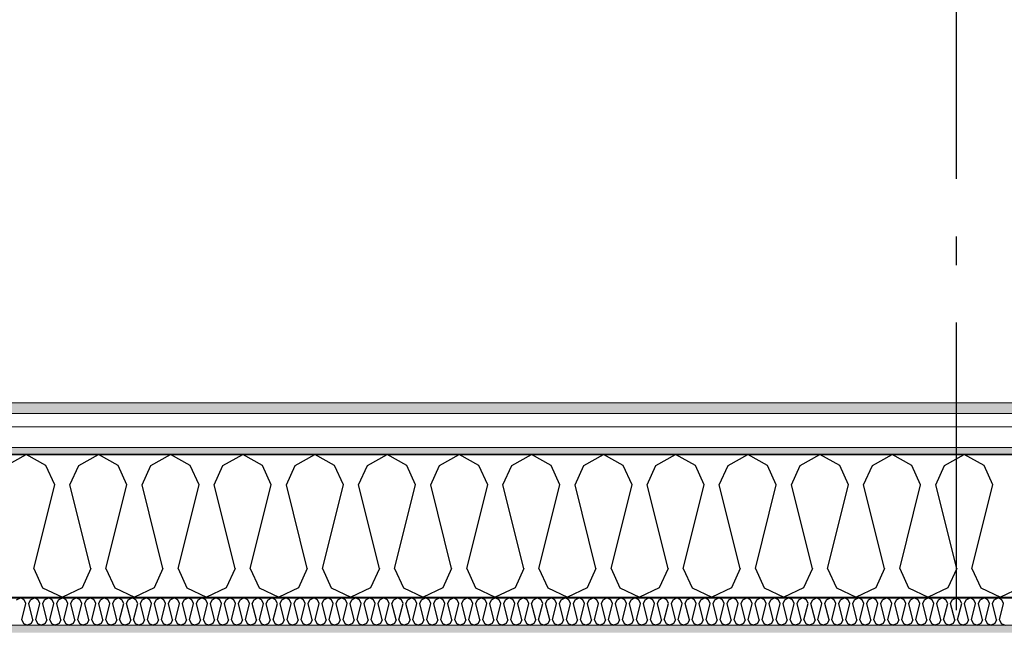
# Model space of a CAD drawing. Header units: millimetres. Extents: x -150 to 340869, y -1115 to 365939.
# Tile 156 of 193: x 310423 to 312134, y 354054 to 355114. Entities that reach past the tile are written whole.
import ezdxf
from ezdxf.enums import TextEntityAlignment as Align

# ---------------------------------------------------------------- set-up
doc = ezdxf.new("R2010")
doc.units = ezdxf.units.MM
doc.header["$LTSCALE"] = 0.5
doc.header["$MEASUREMENT"] = 0
doc.linetypes.add('Akselinje', pattern=[1500, 1000, -200, 100, -200])
doc.linetypes.add('PLINE', pattern=[0])
for name, color, linetype in [('232- Ikke-bærende yttervegger (Skravur)(Nye konstruksjoner)', 7, 'Continuous'), ('232- Ikke-bærende yttervegger(Nye konstruksjoner)', 7, 'Continuous'), ('255- Gulvoverflate(Nye konstruksjoner)', 7, 'Continuous'), ('82-- Modullinjer(Nye konstruksjoner)', 7, 'Continuous'), ('842-M___1_50 Målsetting bygning(Nye konstruksjoner)', 7, 'Continuous')]:
    doc.layers.add(name, color=color, linetype=linetype)
doc.layers.add('235- Utvendig kledning og overflate(Nye konstruksjoner)', color=7, linetype='Continuous', lineweight=0)
doc.layers.add('236- Innvendig kledning og overflate(Nye konstruksjoner)', color=7, linetype='Continuous', lineweight=0)
doc.styles.add('GENERATED_STYLE_2', font='arial.ttf')
doc.styles.add('GENERATED_STYLE_4', font='arial.ttf')
doc.dimstyles.new('GENERATED_STYLE__1', dxfattribs={"dimtxt": 100, "dimasz": 95, "dimexe": 0.18, "dimexo": 0.0625, "dimgap": 0, "dimtad": 1, "dimtih": 1, "dimtoh": 1, "dimdec": 0, "dimzin": 0, "dimdsep": 46, "dimtxsty": 'GENERATED_STYLE_2', "dimblk": 'ARROWHEAD_6', "dimblk1": 'ARROWHEAD_6', "dimblk2": 'ARROWHEAD_6', "dimcen": 0.09, "dimse1": 1, "dimse2": 1, "dimclrd": 256, "dimclre": 256, "dimclrt": 256, "dimadec": 1, "dimazin": 0, "dimtfac": 1, "dimtdec": 4, "dimtmove": 0, "dimatfit": 3, "dimfxl": 1, "dimtolj": 1, "dimtzin": 0, "dimarcsym": 0})
doc.dimstyles.new('GENERATED_STYLE__3', dxfattribs={"dimtxt": 100, "dimasz": 95, "dimexe": 0.18, "dimexo": 0.0625, "dimgap": 0, "dimtad": 1, "dimdec": 0, "dimzin": 0, "dimdsep": 46, "dimtxsty": 'GENERATED_STYLE_2', "dimblk": 'ARROWHEAD_6', "dimblk1": 'ARROWHEAD_6', "dimblk2": 'ARROWHEAD_6', "dimcen": 0.09, "dimse1": 1, "dimse2": 1, "dimclrd": 256, "dimclre": 256, "dimclrt": 256, "dimadec": 1, "dimazin": 0, "dimtfac": 1, "dimtdec": 4, "dimtmove": 0, "dimatfit": 3, "dimfxl": 1, "dimtolj": 1, "dimtzin": 0, "dimarcsym": 0})
pattern_1 = [(0, (0, 0), (0, 43.30127), [0, -25]), (0, (12.5, 21.65), (0, 43.30127), [0, -25])]

# ---------------------------------------------------------------- blocks, each defined once
blk = doc.blocks.new('*X35')
at = {"layer": '232- Ikke-bærende yttervegger (Skravur)(Nye konstruksjoner)', "linetype": 'PLINE'}
for p, q in [((310417.3, 354105.1), (310423.9, 354108.8)), ((310430.6, 354105.1), (310423.9, 354108.8)), ((310426.5, 354070.5), (310433.5, 354098.6)), ((310433.5, 354098.6), (310430.6, 354105.1)), ((310438.6, 354098.6), (310441.6, 354105.1)), ((310445.7, 354070.5), (310438.6, 354098.6)), ((310441.6, 354105.1), (310448.2, 354108.8)), ((310454.8, 354105.1), (310448.2, 354108.8)), ((310450.8, 354070.5), (310457.8, 354098.6)), ((310457.8, 354098.6), (310454.8, 354105.1)), ((310462.9, 354098.6), (310465.9, 354105.1)), ((310469.9, 354070.5), (310462.9, 354098.6)), ((310465.9, 354105.1), (310472.5, 354108.8)), ((310479.1, 354105.1), (310472.5, 354108.8)), ((310475, 354070.5), (310482.1, 354098.6)), ((310482.1, 354098.6), (310479.1, 354105.1)), ((310487.2, 354098.6), (310490.1, 354105.1)), ((310494.2, 354070.5), (310487.2, 354098.6)), ((310490.1, 354105.1), (310496.8, 354108.8)), ((310503.4, 354105.1), (310496.8, 354108.8)), ((310499.3, 354070.5), (310506.4, 354098.6)), ((310506.4, 354098.6), (310503.4, 354105.1)), ((310511.5, 354098.6), (310514.4, 354105.1)), ((310518.5, 354070.5), (310511.5, 354098.6)), ((310514.4, 354105.1), (310521.1, 354108.8)), ((310527.7, 354105.1), (310521.1, 354108.8)), ((310523.6, 354070.5), (310530.6, 354098.6)), ((310530.6, 354098.6), (310527.7, 354105.1)), ((310535.7, 354098.6), (310538.7, 354105.1)), ((310542.8, 354070.5), (310535.7, 354098.6)), ((310538.7, 354105.1), (310545.3, 354108.8)), ((310552, 354105.1), (310545.3, 354108.8)), ((310547.9, 354070.5), (310554.9, 354098.6)), ((310554.9, 354098.6), (310552, 354105.1)), ((310560, 354098.6), (310563, 354105.1)), ((310567.1, 354070.5), (310560, 354098.6)), ((310563, 354105.1), (310569.6, 354108.8)), ((310576.2, 354105.1), (310569.6, 354108.8)), ((310572.2, 354070.5), (310579.2, 354098.6)), ((310579.2, 354098.6), (310576.2, 354105.1)), ((310584.3, 354098.6), (310587.3, 354105.1)), ((310591.3, 354070.5), (310584.3, 354098.6)), ((310587.3, 354105.1), (310593.9, 354108.8)), ((310600.5, 354105.1), (310593.9, 354108.8)), ((310596.4, 354070.5), (310603.5, 354098.6)), ((310603.5, 354098.6), (310600.5, 354105.1)), ((310608.6, 354098.6), (310611.5, 354105.1)), ((310615.6, 354070.5), (310608.6, 354098.6)), ((310611.5, 354105.1), (310618.2, 354108.8)), ((310624.8, 354105.1), (310618.2, 354108.8)), ((310620.7, 354070.5), (310627.8, 354098.6)), ((310627.8, 354098.6), (310624.8, 354105.1)), ((310632.9, 354098.6), (310635.8, 354105.1)), ((310639.9, 354070.5), (310632.9, 354098.6)), ((310635.8, 354105.1), (310642.5, 354108.8)), ((310649.1, 354105.1), (310642.5, 354108.8)), ((310645, 354070.5), (310652, 354098.6)), ((310652, 354098.6), (310649.1, 354105.1)), ((310657.2, 354098.6), (310660.1, 354105.1)), ((310664.2, 354070.5), (310657.2, 354098.6)), ((310660.1, 354105.1), (310666.7, 354108.8)), ((310673.4, 354105.1), (310666.7, 354108.8)), ((310669.3, 354070.5), (310676.3, 354098.6)), ((310676.3, 354098.6), (310673.4, 354105.1)), ((310681.4, 354098.6), (310684.4, 354105.1)), ((310688.5, 354070.5), (310681.4, 354098.6)), ((310684.4, 354105.1), (310691, 354108.8)), ((310697.7, 354105.1), (310691, 354108.8)), ((310693.6, 354070.5), (310700.6, 354098.6)), ((310700.6, 354098.6), (310697.7, 354105.1)), ((310705.7, 354098.6), (310708.7, 354105.1)), ((310712.8, 354070.5), (310705.7, 354098.6)), ((310708.7, 354105.1), (310715.3, 354108.8)), ((310721.9, 354105.1), (310715.3, 354108.8)), ((310717.9, 354070.5), (310724.9, 354098.6)), ((310724.9, 354098.6), (310721.9, 354105.1)), ((310730, 354098.6), (310733, 354105.1)), ((310737, 354070.5), (310730, 354098.6)), ((310733, 354105.1), (310739.6, 354108.8)), ((310746.2, 354105.1), (310739.6, 354108.8)), ((310742.1, 354070.5), (310749.2, 354098.6)), ((310749.2, 354098.6), (310746.2, 354105.1)), ((310754.3, 354098.6), (310757.2, 354105.1)), ((310761.3, 354070.5), (310754.3, 354098.6)), ((310757.2, 354105.1), (310763.9, 354108.8)), ((310770.5, 354105.1), (310763.9, 354108.8)), ((310766.4, 354070.5), (310773.5, 354098.6)), ((310773.5, 354098.6), (310770.5, 354105.1)), ((310778.6, 354098.6), (310781.5, 354105.1)), ((310785.6, 354070.5), (310778.6, 354098.6)), ((310781.5, 354105.1), (310788.1, 354108.8)), ((310794.8, 354105.1), (310788.1, 354108.8)), ((310790.7, 354070.5), (310797.7, 354098.6)), ((310797.7, 354098.6), (310794.8, 354105.1)), ((310802.8, 354098.6), (310805.8, 354105.1)), ((310809.9, 354070.5), (310802.8, 354098.6)), ((310805.8, 354105.1), (310812.4, 354108.8)), ((310819.1, 354105.1), (310812.4, 354108.8)), ((310815, 354070.5), (310822, 354098.6)), ((310822, 354098.6), (310819.1, 354105.1)), ((310827.1, 354098.6), (310830.1, 354105.1)), ((310834.2, 354070.5), (310827.1, 354098.6)), ((310830.1, 354105.1), (310836.7, 354108.8)), ((310843.3, 354105.1), (310836.7, 354108.8)), ((310839.3, 354070.5), (310846.3, 354098.6)), ((310846.3, 354098.6), (310843.3, 354105.1)), ((310851.4, 354098.6), (310854.4, 354105.1)), ((310858.4, 354070.5), (310851.4, 354098.6)), ((310854.4, 354105.1), (310861, 354108.8)), ((310867.6, 354105.1), (310861, 354108.8)), ((310863.5, 354070.5), (310870.6, 354098.6)), ((310870.6, 354098.6), (310867.6, 354105.1)), ((310875.7, 354098.6), (310878.6, 354105.1)), ((310882.7, 354070.5), (310875.7, 354098.6)), ((310878.6, 354105.1), (310885.3, 354108.8)), ((310891.9, 354105.1), (310885.3, 354108.8)), ((310887.8, 354070.5), (310894.9, 354098.6)), ((310894.9, 354098.6), (310891.9, 354105.1)), ((310900, 354098.6), (310902.9, 354105.1)), ((310907, 354070.5), (310900, 354098.6)), ((310902.9, 354105.1), (310909.6, 354108.8)), ((310916.2, 354105.1), (310909.6, 354108.8)), ((310912.1, 354070.5), (310919.1, 354098.6)), ((310919.1, 354098.6), (310916.2, 354105.1)), ((310924.2, 354098.6), (310927.2, 354105.1)), ((310931.3, 354070.5), (310924.2, 354098.6)), ((310927.2, 354105.1), (310933.8, 354108.8)), ((310940.5, 354105.1), (310933.8, 354108.8)), ((310936.4, 354070.5), (310943.4, 354098.6)), ((310943.4, 354098.6), (310940.5, 354105.1)), ((310948.5, 354098.6), (310951.5, 354105.1)), ((310955.6, 354070.5), (310948.5, 354098.6)), ((310951.5, 354105.1), (310958.1, 354108.8)), ((310964.7, 354105.1), (310958.1, 354108.8)), ((310960.7, 354070.5), (310967.7, 354098.6)), ((310967.7, 354098.6), (310964.7, 354105.1)), ((310972.8, 354098.6), (310975.8, 354105.1)), ((310979.8, 354070.5), (310972.8, 354098.6)), ((310975.8, 354105.1), (310982.4, 354108.8)), ((310989, 354105.1), (310982.4, 354108.8)), ((310984.9, 354070.5), (310992, 354098.6)), ((310992, 354098.6), (310989, 354105.1)), ((310997.1, 354098.6), (311000, 354105.1)), ((311004.1, 354070.5), (310997.1, 354098.6)), ((311000, 354105.1), (311006.7, 354108.8)), ((311013.3, 354105.1), (311006.7, 354108.8)), ((311009.2, 354070.5), (311016.3, 354098.6)), ((311016.3, 354098.6), (311013.3, 354105.1)), ((311021.4, 354098.6), (311024.3, 354105.1)), ((311028.4, 354070.5), (311021.4, 354098.6)), ((311024.3, 354105.1), (311031, 354108.8)), ((311037.6, 354105.1), (311031, 354108.8)), ((311033.5, 354070.5), (311040.5, 354098.6)), ((311040.5, 354098.6), (311037.6, 354105.1)), ((311045.7, 354098.6), (311048.6, 354105.1)), ((311052.7, 354070.5), (311045.7, 354098.6)), ((311048.6, 354105.1), (311055.2, 354108.8)), ((311061.9, 354105.1), (311055.2, 354108.8)), ((311057.8, 354070.5), (311064.8, 354098.6)), ((311064.8, 354098.6), (311061.9, 354105.1)), ((311069.9, 354098.6), (311072.9, 354105.1)), ((311077, 354070.5), (311069.9, 354098.6)), ((311072.9, 354105.1), (311079.5, 354108.8)), ((311086.2, 354105.1), (311079.5, 354108.8)), ((311082.1, 354070.5), (311089.1, 354098.6)), ((311089.1, 354098.6), (311086.2, 354105.1)), ((311094.2, 354098.6), (311097.2, 354105.1)), ((311101.3, 354070.5), (311094.2, 354098.6)), ((311097.2, 354105.1), (311103.8, 354108.8)), ((311110.4, 354105.1), (311103.8, 354108.8)), ((311106.4, 354070.5), (311113.4, 354098.6)), ((311113.4, 354098.6), (311110.4, 354105.1)), ((311118.5, 354098.6), (311121.5, 354105.1)), ((311125.5, 354070.5), (311118.5, 354098.6)), ((311121.5, 354105.1), (311128.1, 354108.8)), ((311134.7, 354105.1), (311128.1, 354108.8)), ((311130.6, 354070.5), (311137.7, 354098.6)), ((311137.7, 354098.6), (311134.7, 354105.1)), ((311142.8, 354098.6), (311145.7, 354105.1)), ((311149.8, 354070.5), (311142.8, 354098.6)), ((311145.7, 354105.1), (311152.4, 354108.8)), ((311159, 354105.1), (311152.4, 354108.8)), ((311154.9, 354070.5), (311162, 354098.6)), ((311162, 354098.6), (311159, 354105.1)), ((311167.1, 354098.6), (311170, 354105.1)), ((311174.1, 354070.5), (311167.1, 354098.6)), ((311170, 354105.1), (311176.6, 354108.8)), ((311183.3, 354105.1), (311176.6, 354108.8)), ((311179.2, 354070.5), (311186.2, 354098.6)), ((311186.2, 354098.6), (311183.3, 354105.1)), ((311191.3, 354098.6), (311194.3, 354105.1)), ((311198.4, 354070.5), (311191.3, 354098.6)), ((311194.3, 354105.1), (311200.9, 354108.8)), ((311207.6, 354105.1), (311200.9, 354108.8)), ((311203.5, 354070.5), (311210.5, 354098.6)), ((311210.5, 354098.6), (311207.6, 354105.1)), ((311215.6, 354098.6), (311218.6, 354105.1)), ((311222.7, 354070.5), (311215.6, 354098.6)), ((311218.6, 354105.1), (311225.2, 354108.8)), ((311231.8, 354105.1), (311225.2, 354108.8)), ((311227.8, 354070.5), (311234.8, 354098.6)), ((311234.8, 354098.6), (311231.8, 354105.1)), ((311239.9, 354098.6), (311242.9, 354105.1)), ((311246.9, 354070.5), (311239.9, 354098.6)), ((311242.9, 354105.1), (311249.5, 354108.8)), ((311256.1, 354105.1), (311249.5, 354108.8)), ((311252, 354070.5), (311259.1, 354098.6)), ((311259.1, 354098.6), (311256.1, 354105.1)), ((311264.2, 354098.6), (311267.1, 354105.1)), ((311271.2, 354070.5), (311264.2, 354098.6)), ((311267.1, 354105.1), (311273.8, 354108.8)), ((311280.4, 354105.1), (311273.8, 354108.8)), ((311276.3, 354070.5), (311283.4, 354098.6)), ((311283.4, 354098.6), (311280.4, 354105.1)), ((311288.5, 354098.6), (311291.4, 354105.1)), ((311295.5, 354070.5), (311288.5, 354098.6)), ((311291.4, 354105.1), (311298.1, 354108.8)), ((311304.7, 354105.1), (311298.1, 354108.8)), ((311300.6, 354070.5), (311307.6, 354098.6)), ((311307.6, 354098.6), (311304.7, 354105.1)), ((311312.7, 354098.6), (311315.7, 354105.1)), ((311319.8, 354070.5), (311312.7, 354098.6)), ((311315.7, 354105.1), (311322.3, 354108.8)), ((311329, 354105.1), (311322.3, 354108.8)), ((311324.9, 354070.5), (311331.9, 354098.6)), ((311331.9, 354098.6), (311329, 354105.1)), ((311337, 354098.6), (311340, 354105.1)), ((311344.1, 354070.5), (311337, 354098.6)), ((311340, 354105.1), (311346.6, 354108.8)), ((311353.2, 354105.1), (311346.6, 354108.8)), ((311349.2, 354070.5), (311356.2, 354098.6)), ((311356.2, 354098.6), (311353.2, 354105.1)), ((311361.3, 354098.6), (311364.3, 354105.1)), ((311368.3, 354070.5), (311361.3, 354098.6)), ((311364.3, 354105.1), (311370.9, 354108.8)), ((311377.5, 354105.1), (311370.9, 354108.8)), ((311373.4, 354070.5), (311380.5, 354098.6)), ((311380.5, 354098.6), (311377.5, 354105.1)), ((311385.6, 354098.6), (311388.5, 354105.1)), ((311392.6, 354070.5), (311385.6, 354098.6)), ((311388.5, 354105.1), (311395.2, 354108.8)), ((311401.8, 354105.1), (311395.2, 354108.8)), ((311397.7, 354070.5), (311404.8, 354098.6)), ((311404.8, 354098.6), (311401.8, 354105.1)), ((311409.9, 354098.6), (311412.8, 354105.1)), ((311416.9, 354070.5), (311409.9, 354098.6)), ((311412.8, 354105.1), (311419.5, 354108.8)), ((311426.1, 354105.1), (311419.5, 354108.8)), ((311422, 354070.5), (311429, 354098.6)), ((311429, 354098.6), (311426.1, 354105.1)), ((311434.2, 354098.6), (311437.1, 354105.1)), ((311441.2, 354070.5), (311434.2, 354098.6)), ((311437.1, 354105.1), (311443.7, 354108.8)), ((311450.4, 354105.1), (311443.7, 354108.8)), ((311446.3, 354070.5), (311453.3, 354098.6)), ((311453.3, 354098.6), (311450.4, 354105.1)), ((311458.4, 354098.6), (311461.4, 354105.1)), ((311465.5, 354070.5), (311458.4, 354098.6)), ((311461.4, 354105.1), (311468, 354108.8)), ((311474.7, 354105.1), (311468, 354108.8)), ((311470.6, 354070.5), (311477.6, 354098.6)), ((311477.6, 354098.6), (311474.7, 354105.1)), ((311482.7, 354098.6), (311485.7, 354105.1)), ((311489.8, 354070.5), (311482.7, 354098.6)), ((311485.7, 354105.1), (311492.3, 354108.8)), ((311498.9, 354105.1), (311492.3, 354108.8)), ((311494.9, 354070.5), (311501.9, 354098.6)), ((311501.9, 354098.6), (311498.9, 354105.1)), ((311507, 354098.6), (311510, 354105.1)), ((311514, 354070.5), (311507, 354098.6)), ((311510, 354105.1), (311516.6, 354108.8)), ((311523.2, 354105.1), (311516.6, 354108.8)), ((311519.1, 354070.5), (311526.2, 354098.6)), ((311526.2, 354098.6), (311523.2, 354105.1)), ((311531.3, 354098.6), (311534.2, 354105.1)), ((311538.3, 354070.5), (311531.3, 354098.6)), ((311534.2, 354105.1), (311540.9, 354108.8)), ((311547.5, 354105.1), (311540.9, 354108.8)), ((311543.4, 354070.5), (311550.5, 354098.6)), ((311550.5, 354098.6), (311547.5, 354105.1)), ((311555.6, 354098.6), (311558.5, 354105.1)), ((311562.6, 354070.5), (311555.6, 354098.6)), ((311558.5, 354105.1), (311565.1, 354108.8)), ((311571.8, 354105.1), (311565.1, 354108.8)), ((311567.7, 354070.5), (311574.7, 354098.6)), ((311574.7, 354098.6), (311571.8, 354105.1)), ((311579.8, 354098.6), (311582.8, 354105.1)), ((311586.9, 354070.5), (311579.8, 354098.6)), ((311582.8, 354105.1), (311589.4, 354108.8)), ((311596.1, 354105.1), (311589.4, 354108.8)), ((311592, 354070.5), (311599, 354098.6)), ((311599, 354098.6), (311596.1, 354105.1)), ((311604.1, 354098.6), (311607.1, 354105.1)), ((311611.2, 354070.5), (311604.1, 354098.6)), ((311607.1, 354105.1), (311613.7, 354108.8)), ((311620.3, 354105.1), (311613.7, 354108.8)), ((311616.3, 354070.5), (311623.3, 354098.6)), ((311623.3, 354098.6), (311620.3, 354105.1)), ((311628.4, 354098.6), (311631.4, 354105.1)), ((311635.4, 354070.5), (311628.4, 354098.6)), ((311631.4, 354105.1), (311638, 354108.8)), ((311644.6, 354105.1), (311638, 354108.8)), ((311640.5, 354070.5), (311647.6, 354098.6)), ((311647.6, 354098.6), (311644.6, 354105.1)), ((311652.7, 354098.6), (311655.6, 354105.1)), ((311659.7, 354070.5), (311652.7, 354098.6)), ((311655.6, 354105.1), (311662.3, 354108.8)), ((311668.9, 354105.1), (311662.3, 354108.8)), ((311664.8, 354070.5), (311671.9, 354098.6)), ((311671.9, 354098.6), (311668.9, 354105.1)), ((311677, 354098.6), (311679.9, 354105.1)), ((311684, 354070.5), (311677, 354098.6)), ((311679.9, 354105.1), (311686.6, 354108.8)), ((311693.2, 354105.1), (311686.6, 354108.8)), ((311689.1, 354070.5), (311696.1, 354098.6)), ((311696.1, 354098.6), (311693.2, 354105.1)), ((311701.2, 354098.6), (311704.2, 354105.1)), ((311708.3, 354070.5), (311701.2, 354098.6)), ((311704.2, 354105.1), (311710.8, 354108.8)), ((311717.5, 354105.1), (311710.8, 354108.8)), ((311713.4, 354070.5), (311720.4, 354098.6)), ((311720.4, 354098.6), (311717.5, 354105.1)), ((311725.5, 354098.6), (311728.5, 354105.1)), ((311732.6, 354070.5), (311725.5, 354098.6)), ((311728.5, 354105.1), (311735.1, 354108.8)), ((311741.7, 354105.1), (311735.1, 354108.8)), ((311737.7, 354070.5), (311744.7, 354098.6)), ((311744.7, 354098.6), (311741.7, 354105.1)), ((311749.8, 354098.6), (311752.8, 354105.1)), ((311756.8, 354070.5), (311749.8, 354098.6)), ((311752.8, 354105.1), (311759.4, 354108.8)), ((311766, 354105.1), (311759.4, 354108.8)), ((311761.9, 354070.5), (311769, 354098.6)), ((311769, 354098.6), (311766, 354105.1)), ((311774.1, 354098.6), (311777, 354105.1)), ((311781.1, 354070.5), (311774.1, 354098.6)), ((311777, 354105.1), (311783.7, 354108.8)), ((311790.3, 354105.1), (311783.7, 354108.8)), ((311786.2, 354070.5), (311793.3, 354098.6)), ((311793.3, 354098.6), (311790.3, 354105.1)), ((311798.4, 354098.6), (311801.3, 354105.1)), ((311805.4, 354070.5), (311798.4, 354098.6)), ((311801.3, 354105.1), (311808, 354108.8)), ((311814.6, 354105.1), (311808, 354108.8)), ((311810.5, 354070.5), (311817.5, 354098.6)), ((311817.5, 354098.6), (311814.6, 354105.1)), ((311822.7, 354098.6), (311825.6, 354105.1)), ((311829.7, 354070.5), (311822.7, 354098.6)), ((311825.6, 354105.1), (311832.2, 354108.8)), ((311838.9, 354105.1), (311832.2, 354108.8)), ((311834.8, 354070.5), (311841.8, 354098.6)), ((311841.8, 354098.6), (311838.9, 354105.1)), ((311846.9, 354098.6), (311849.9, 354105.1)), ((311854, 354070.5), (311846.9, 354098.6)), ((311849.9, 354105.1), (311856.5, 354108.8)), ((311863.2, 354105.1), (311856.5, 354108.8)), ((311859.1, 354070.5), (311866.1, 354098.6)), ((311866.1, 354098.6), (311863.2, 354105.1)), ((311871.2, 354098.6), (311874.2, 354105.1)), ((311878.3, 354070.5), (311871.2, 354098.6)), ((311874.2, 354105.1), (311880.8, 354108.8)), ((311887.4, 354105.1), (311880.8, 354108.8)), ((311883.4, 354070.5), (311890.4, 354098.6)), ((311890.4, 354098.6), (311887.4, 354105.1)), ((311895.5, 354098.6), (311898.5, 354105.1)), ((311902.5, 354070.5), (311895.5, 354098.6)), ((311898.5, 354105.1), (311905.1, 354108.8)), ((311911.7, 354105.1), (311905.1, 354108.8)), ((311907.6, 354070.5), (311914.7, 354098.6)), ((311914.7, 354098.6), (311911.7, 354105.1)), ((311919.8, 354098.6), (311922.7, 354105.1)), ((311926.8, 354070.5), (311919.8, 354098.6)), ((311922.7, 354105.1), (311929.4, 354108.8)), ((311936, 354105.1), (311929.4, 354108.8)), ((311931.9, 354070.5), (311939, 354098.6)), ((311939, 354098.6), (311936, 354105.1)), ((311944.1, 354098.6), (311947, 354105.1)), ((311951.1, 354070.5), (311944.1, 354098.6)), ((311947, 354105.1), (311953.6, 354108.8)), ((311960.3, 354105.1), (311953.6, 354108.8)), ((311956.2, 354070.5), (311963.2, 354098.6)), ((311963.2, 354098.6), (311960.3, 354105.1)), ((311968.3, 354098.6), (311971.3, 354105.1)), ((311975.4, 354070.5), (311968.3, 354098.6)), ((311971.3, 354105.1), (311977.9, 354108.8)), ((311984.6, 354105.1), (311977.9, 354108.8)), ((311980.5, 354070.5), (311987.5, 354098.6)), ((311987.5, 354098.6), (311984.6, 354105.1)), ((311992.6, 354098.6), (311995.6, 354105.1)), ((311999.7, 354070.5), (311992.6, 354098.6)), ((311995.6, 354105.1), (312002.2, 354108.8)), ((312008.8, 354105.1), (312002.2, 354108.8)), ((312004.8, 354070.5), (312011.8, 354098.6)), ((312011.8, 354098.6), (312008.8, 354105.1)), ((312016.9, 354098.6), (312019.9, 354105.1)), ((312023.9, 354070.5), (312016.9, 354098.6)), ((312019.9, 354105.1), (312026.5, 354108.8)), ((312033.1, 354105.1), (312026.5, 354108.8)), ((312029, 354070.5), (312036.1, 354098.6)), ((312036.1, 354098.6), (312033.1, 354105.1)), ((312041.2, 354098.6), (312044.1, 354105.1)), ((312048.2, 354070.5), (312041.2, 354098.6)), ((312044.1, 354105.1), (312050.8, 354108.8)), ((312057.4, 354105.1), (312050.8, 354108.8)), ((312053.3, 354070.5), (312060.4, 354098.6)), ((312060.4, 354098.6), (312057.4, 354105.1)), ((312065.5, 354098.6), (312068.4, 354105.1)), ((312072.5, 354070.5), (312065.5, 354098.6)), ((312068.4, 354105.1), (312075.1, 354108.8)), ((312081.7, 354105.1), (312075.1, 354108.8)), ((312077.6, 354070.5), (312084.6, 354098.6)), ((312084.6, 354098.6), (312081.7, 354105.1)), ((312089.7, 354098.6), (312092.7, 354105.1)), ((312096.8, 354070.5), (312089.7, 354098.6)), ((312092.7, 354105.1), (312099.3, 354108.8)), ((312106, 354105.1), (312099.3, 354108.8)), ((312101.9, 354070.5), (312108.9, 354098.6)), ((312108.9, 354098.6), (312106, 354105.1)), ((312114, 354098.6), (312117, 354105.1)), ((312121.1, 354070.5), (312114, 354098.6)), ((312117, 354105.1), (312123.6, 354108.8)), ((312130.2, 354105.1), (312123.6, 354108.8)), ((312126.2, 354070.5), (312133.2, 354098.6)), ((312133.2, 354098.6), (312130.2, 354105.1)), ((310426.5, 354070.5), (310429.4, 354064)), ((310429.4, 354064), (310436.1, 354060.8)), ((310442.7, 354064), (310436.1, 354060.8)), ((310445.7, 354070.5), (310442.7, 354064)), ((310450.8, 354070.5), (310453.7, 354064)), ((310453.7, 354064), (310460.3, 354060.8)), ((310467, 354064), (310460.3, 354060.8)), ((310469.9, 354070.5), (310467, 354064)), ((310475, 354070.5), (310478, 354064)), ((310478, 354064), (310484.6, 354060.8)), ((310491.3, 354064), (310484.6, 354060.8)), ((310494.2, 354070.5), (310491.3, 354064)), ((310499.3, 354070.5), (310502.3, 354064)), ((310502.3, 354064), (310508.9, 354060.8)), ((310515.5, 354064), (310508.9, 354060.8)), ((310518.5, 354070.5), (310515.5, 354064)), ((310523.6, 354070.5), (310526.6, 354064)), ((310526.6, 354064), (310533.2, 354060.8)), ((310539.8, 354064), (310533.2, 354060.8)), ((310542.8, 354070.5), (310539.8, 354064)), ((310547.9, 354070.5), (310550.8, 354064)), ((310550.8, 354064), (310557.5, 354060.8)), ((310564.1, 354064), (310557.5, 354060.8)), ((310567.1, 354070.5), (310564.1, 354064)), ((310572.2, 354070.5), (310575.1, 354064)), ((310575.1, 354064), (310581.8, 354060.8)), ((310588.4, 354064), (310581.8, 354060.8)), ((310591.3, 354070.5), (310588.4, 354064)), ((310596.4, 354070.5), (310599.4, 354064)), ((310599.4, 354064), (310606, 354060.8)), ((310612.7, 354064), (310606, 354060.8)), ((310615.6, 354070.5), (310612.7, 354064)), ((310620.7, 354070.5), (310623.7, 354064)), ((310623.7, 354064), (310630.3, 354060.8)), ((310636.9, 354064), (310630.3, 354060.8)), ((310639.9, 354070.5), (310636.9, 354064)), ((310645, 354070.5), (310648, 354064)), ((310648, 354064), (310654.6, 354060.8)), ((310661.2, 354064), (310654.6, 354060.8)), ((310664.2, 354070.5), (310661.2, 354064)), ((310669.3, 354070.5), (310672.2, 354064)), ((310672.2, 354064), (310678.9, 354060.8)), ((310685.5, 354064), (310678.9, 354060.8)), ((310688.5, 354070.5), (310685.5, 354064)), ((310693.6, 354070.5), (310696.5, 354064)), ((310696.5, 354064), (310703.2, 354060.8)), ((310709.8, 354064), (310703.2, 354060.8)), ((310712.8, 354070.5), (310709.8, 354064)), ((310717.9, 354070.5), (310720.8, 354064)), ((310720.8, 354064), (310727.4, 354060.8)), ((310734.1, 354064), (310727.4, 354060.8)), ((310737, 354070.5), (310734.1, 354064)), ((310742.1, 354070.5), (310745.1, 354064)), ((310745.1, 354064), (310751.7, 354060.8)), ((310758.4, 354064), (310751.7, 354060.8)), ((310761.3, 354070.5), (310758.4, 354064)), ((310766.4, 354070.5), (310769.4, 354064)), ((310769.4, 354064), (310776, 354060.8)), ((310782.6, 354064), (310776, 354060.8)), ((310785.6, 354070.5), (310782.6, 354064)), ((310790.7, 354070.5), (310793.7, 354064)), ((310793.7, 354064), (310800.3, 354060.8)), ((310806.9, 354064), (310800.3, 354060.8)), ((310809.9, 354070.5), (310806.9, 354064)), ((310815, 354070.5), (310817.9, 354064)), ((310817.9, 354064), (310824.6, 354060.8)), ((310831.2, 354064), (310824.6, 354060.8)), ((310834.2, 354070.5), (310831.2, 354064)), ((310839.3, 354070.5), (310842.2, 354064)), ((310842.2, 354064), (310848.8, 354060.8)), ((310855.5, 354064), (310848.8, 354060.8)), ((310858.4, 354070.5), (310855.5, 354064)), ((310863.5, 354070.5), (310866.5, 354064)), ((310866.5, 354064), (310873.1, 354060.8)), ((310879.8, 354064), (310873.1, 354060.8)), ((310882.7, 354070.5), (310879.8, 354064)), ((310887.8, 354070.5), (310890.8, 354064)), ((310890.8, 354064), (310897.4, 354060.8)), ((310904, 354064), (310897.4, 354060.8)), ((310907, 354070.5), (310904, 354064)), ((310912.1, 354070.5), (310915.1, 354064)), ((310915.1, 354064), (310921.7, 354060.8)), ((310928.3, 354064), (310921.7, 354060.8)), ((310931.3, 354070.5), (310928.3, 354064)), ((310936.4, 354070.5), (310939.3, 354064)), ((310939.3, 354064), (310946, 354060.8)), ((310952.6, 354064), (310946, 354060.8)), ((310955.6, 354070.5), (310952.6, 354064)), ((310960.7, 354070.5), (310963.6, 354064)), ((310963.6, 354064), (310970.3, 354060.8)), ((310976.9, 354064), (310970.3, 354060.8)), ((310979.8, 354070.5), (310976.9, 354064)), ((310984.9, 354070.5), (310987.9, 354064)), ((310987.9, 354064), (310994.5, 354060.8)), ((311001.2, 354064), (310994.5, 354060.8)), ((311004.1, 354070.5), (311001.2, 354064)), ((311009.2, 354070.5), (311012.2, 354064)), ((311012.2, 354064), (311018.8, 354060.8)), ((311025.4, 354064), (311018.8, 354060.8)), ((311028.4, 354070.5), (311025.4, 354064)), ((311033.5, 354070.5), (311036.5, 354064)), ((311036.5, 354064), (311043.1, 354060.8)), ((311049.7, 354064), (311043.1, 354060.8)), ((311052.7, 354070.5), (311049.7, 354064)), ((311057.8, 354070.5), (311060.8, 354064)), ((311060.8, 354064), (311067.4, 354060.8)), ((311074, 354064), (311067.4, 354060.8)), ((311077, 354070.5), (311074, 354064)), ((311082.1, 354070.5), (311085, 354064)), ((311085, 354064), (311091.7, 354060.8)), ((311098.3, 354064), (311091.7, 354060.8)), ((311101.3, 354070.5), (311098.3, 354064)), ((311106.4, 354070.5), (311109.3, 354064)), ((311109.3, 354064), (311115.9, 354060.8)), ((311122.6, 354064), (311115.9, 354060.8)), ((311125.5, 354070.5), (311122.6, 354064)), ((311130.6, 354070.5), (311133.6, 354064)), ((311133.6, 354064), (311140.2, 354060.8)), ((311146.9, 354064), (311140.2, 354060.8)), ((311149.8, 354070.5), (311146.9, 354064)), ((311154.9, 354070.5), (311157.9, 354064)), ((311157.9, 354064), (311164.5, 354060.8)), ((311171.1, 354064), (311164.5, 354060.8)), ((311174.1, 354070.5), (311171.1, 354064)), ((311179.2, 354070.5), (311182.2, 354064)), ((311182.2, 354064), (311188.8, 354060.8)), ((311195.4, 354064), (311188.8, 354060.8)), ((311198.4, 354070.5), (311195.4, 354064)), ((311203.5, 354070.5), (311206.4, 354064)), ((311206.4, 354064), (311213.1, 354060.8)), ((311219.7, 354064), (311213.1, 354060.8)), ((311222.7, 354070.5), (311219.7, 354064)), ((311227.8, 354070.5), (311230.7, 354064)), ((311230.7, 354064), (311237.4, 354060.8)), ((311244, 354064), (311237.4, 354060.8)), ((311246.9, 354070.5), (311244, 354064)), ((311252, 354070.5), (311255, 354064)), ((311255, 354064), (311261.6, 354060.8)), ((311268.3, 354064), (311261.6, 354060.8)), ((311271.2, 354070.5), (311268.3, 354064)), ((311276.3, 354070.5), (311279.3, 354064)), ((311279.3, 354064), (311285.9, 354060.8)), ((311292.5, 354064), (311285.9, 354060.8)), ((311295.5, 354070.5), (311292.5, 354064)), ((311300.6, 354070.5), (311303.6, 354064)), ((311303.6, 354064), (311310.2, 354060.8)), ((311316.8, 354064), (311310.2, 354060.8)), ((311319.8, 354070.5), (311316.8, 354064)), ((311324.9, 354070.5), (311327.8, 354064)), ((311327.8, 354064), (311334.5, 354060.8)), ((311341.1, 354064), (311334.5, 354060.8)), ((311344.1, 354070.5), (311341.1, 354064)), ((311349.2, 354070.5), (311352.1, 354064)), ((311352.1, 354064), (311358.8, 354060.8)), ((311365.4, 354064), (311358.8, 354060.8)), ((311368.3, 354070.5), (311365.4, 354064)), ((311373.4, 354070.5), (311376.4, 354064)), ((311376.4, 354064), (311383, 354060.8)), ((311389.7, 354064), (311383, 354060.8)), ((311392.6, 354070.5), (311389.7, 354064)), ((311397.7, 354070.5), (311400.7, 354064)), ((311400.7, 354064), (311407.3, 354060.8)), ((311414, 354064), (311407.3, 354060.8)), ((311416.9, 354070.5), (311414, 354064)), ((311422, 354070.5), (311425, 354064)), ((311425, 354064), (311431.6, 354060.8)), ((311438.2, 354064), (311431.6, 354060.8)), ((311441.2, 354070.5), (311438.2, 354064)), ((311446.3, 354070.5), (311449.3, 354064)), ((311449.3, 354064), (311455.9, 354060.8)), ((311462.5, 354064), (311455.9, 354060.8)), ((311465.5, 354070.5), (311462.5, 354064)), ((311470.6, 354070.5), (311473.5, 354064)), ((311473.5, 354064), (311480.2, 354060.8)), ((311486.8, 354064), (311480.2, 354060.8)), ((311489.8, 354070.5), (311486.8, 354064)), ((311494.9, 354070.5), (311497.8, 354064)), ((311497.8, 354064), (311504.4, 354060.8)), ((311511.1, 354064), (311504.4, 354060.8)), ((311514, 354070.5), (311511.1, 354064)), ((311519.1, 354070.5), (311522.1, 354064)), ((311522.1, 354064), (311528.7, 354060.8)), ((311535.4, 354064), (311528.7, 354060.8)), ((311538.3, 354070.5), (311535.4, 354064)), ((311543.4, 354070.5), (311546.4, 354064)), ((311546.4, 354064), (311553, 354060.8)), ((311559.6, 354064), (311553, 354060.8)), ((311562.6, 354070.5), (311559.6, 354064)), ((311567.7, 354070.5), (311570.7, 354064)), ((311570.7, 354064), (311577.3, 354060.8)), ((311583.9, 354064), (311577.3, 354060.8)), ((311586.9, 354070.5), (311583.9, 354064)), ((311592, 354070.5), (311594.9, 354064)), ((311594.9, 354064), (311601.6, 354060.8)), ((311608.2, 354064), (311601.6, 354060.8)), ((311611.2, 354070.5), (311608.2, 354064)), ((311616.3, 354070.5), (311619.2, 354064)), ((311619.2, 354064), (311625.9, 354060.8)), ((311632.5, 354064), (311625.9, 354060.8)), ((311635.4, 354070.5), (311632.5, 354064)), ((311640.5, 354070.5), (311643.5, 354064)), ((311643.5, 354064), (311650.1, 354060.8)), ((311656.8, 354064), (311650.1, 354060.8)), ((311659.7, 354070.5), (311656.8, 354064)), ((311664.8, 354070.5), (311667.8, 354064)), ((311667.8, 354064), (311674.4, 354060.8)), ((311681, 354064), (311674.4, 354060.8)), ((311684, 354070.5), (311681, 354064)), ((311689.1, 354070.5), (311692.1, 354064)), ((311692.1, 354064), (311698.7, 354060.8)), ((311705.3, 354064), (311698.7, 354060.8)), ((311708.3, 354070.5), (311705.3, 354064)), ((311713.4, 354070.5), (311716.3, 354064)), ((311716.3, 354064), (311723, 354060.8)), ((311729.6, 354064), (311723, 354060.8)), ((311732.6, 354070.5), (311729.6, 354064)), ((311737.7, 354070.5), (311740.6, 354064)), ((311740.6, 354064), (311747.3, 354060.8)), ((311753.9, 354064), (311747.3, 354060.8)), ((311756.8, 354070.5), (311753.9, 354064)), ((311761.9, 354070.5), (311764.9, 354064)), ((311764.9, 354064), (311771.5, 354060.8)), ((311778.2, 354064), (311771.5, 354060.8)), ((311781.1, 354070.5), (311778.2, 354064)), ((311786.2, 354070.5), (311789.2, 354064)), ((311789.2, 354064), (311795.8, 354060.8)), ((311802.5, 354064), (311795.8, 354060.8)), ((311805.4, 354070.5), (311802.5, 354064)), ((311810.5, 354070.5), (311813.5, 354064)), ((311813.5, 354064), (311820.1, 354060.8)), ((311826.7, 354064), (311820.1, 354060.8)), ((311829.7, 354070.5), (311826.7, 354064)), ((311834.8, 354070.5), (311837.8, 354064)), ((311837.8, 354064), (311844.4, 354060.8)), ((311851, 354064), (311844.4, 354060.8)), ((311854, 354070.5), (311851, 354064)), ((311859.1, 354070.5), (311862, 354064)), ((311862, 354064), (311868.7, 354060.8)), ((311875.3, 354064), (311868.7, 354060.8)), ((311878.3, 354070.5), (311875.3, 354064)), ((311883.4, 354070.5), (311886.3, 354064)), ((311886.3, 354064), (311892.9, 354060.8)), ((311899.6, 354064), (311892.9, 354060.8)), ((311902.5, 354070.5), (311899.6, 354064)), ((311907.6, 354070.5), (311910.6, 354064)), ((311910.6, 354064), (311917.2, 354060.8)), ((311923.9, 354064), (311917.2, 354060.8)), ((311926.8, 354070.5), (311923.9, 354064)), ((311931.9, 354070.5), (311934.9, 354064)), ((311934.9, 354064), (311941.5, 354060.8)), ((311948.1, 354064), (311941.5, 354060.8)), ((311951.1, 354070.5), (311948.1, 354064)), ((311956.2, 354070.5), (311959.2, 354064)), ((311959.2, 354064), (311965.8, 354060.8)), ((311972.4, 354064), (311965.8, 354060.8)), ((311975.4, 354070.5), (311972.4, 354064)), ((311980.5, 354070.5), (311983.4, 354064)), ((311983.4, 354064), (311990.1, 354060.8)), ((311996.7, 354064), (311990.1, 354060.8)), ((311999.7, 354070.5), (311996.7, 354064)), ((312004.8, 354070.5), (312007.7, 354064)), ((312007.7, 354064), (312014.4, 354060.8)), ((312021, 354064), (312014.4, 354060.8)), ((312023.9, 354070.5), (312021, 354064)), ((312029, 354070.5), (312032, 354064)), ((312032, 354064), (312038.6, 354060.8)), ((312045.3, 354064), (312038.6, 354060.8)), ((312048.2, 354070.5), (312045.3, 354064)), ((312053.3, 354070.5), (312056.3, 354064)), ((312056.3, 354064), (312062.9, 354060.8)), ((312069.5, 354064), (312062.9, 354060.8)), ((312072.5, 354070.5), (312069.5, 354064)), ((312077.6, 354070.5), (312080.6, 354064)), ((312080.6, 354064), (312087.2, 354060.8)), ((312093.8, 354064), (312087.2, 354060.8)), ((312096.8, 354070.5), (312093.8, 354064)), ((312101.9, 354070.5), (312104.8, 354064)), ((312104.8, 354064), (312111.5, 354060.8)), ((312118.1, 354064), (312111.5, 354060.8)), ((312121.1, 354070.5), (312118.1, 354064)), ((312126.2, 354070.5), (312129.1, 354064)), ((312129.1, 354064), (312135.8, 354060.8))]:
    blk.add_line(p, q, dxfattribs=at)
blk = doc.blocks.new('*X38')
at = {"layer": '232- Ikke-bærende yttervegger (Skravur)(Nye konstruksjoner)', "linetype": 'PLINE'}
for p, q in [((310399.8, 354338.7), (310434, 354357.8)), ((310468.3, 354338.7), (310434, 354357.8)), ((310525.2, 354338.7), (310559.5, 354357.8)), ((310593.8, 354338.7), (310559.5, 354357.8)), ((310650.7, 354338.7), (310685, 354357.8)), ((310719.2, 354338.7), (310685, 354357.8)), ((310776.1, 354338.7), (310810.4, 354357.8)), ((310844.7, 354338.7), (310810.4, 354357.8)), ((310901.6, 354338.7), (310935.9, 354357.8)), ((310970.1, 354338.7), (310935.9, 354357.8)), ((311027.1, 354338.7), (311061.3, 354357.8)), ((311095.6, 354338.7), (311061.3, 354357.8)), ((311152.5, 354338.7), (311186.8, 354357.8)), ((311221, 354338.7), (311186.8, 354357.8)), ((311278, 354338.7), (311312.2, 354357.8)), ((311346.5, 354338.7), (311312.2, 354357.8)), ((311403.4, 354338.7), (311437.7, 354357.8)), ((311471.9, 354338.7), (311437.7, 354357.8)), ((311528.9, 354338.7), (311563.1, 354357.8)), ((311597.4, 354338.7), (311563.1, 354357.8)), ((311654.3, 354338.7), (311688.6, 354357.8)), ((311722.8, 354338.7), (311688.6, 354357.8)), ((311779.8, 354338.7), (311814, 354357.8)), ((311848.3, 354338.7), (311814, 354357.8)), ((311905.2, 354338.7), (311939.5, 354357.8)), ((311973.7, 354338.7), (311939.5, 354357.8)), ((312030.7, 354338.7), (312064.9, 354357.8)), ((312099.2, 354338.7), (312064.9, 354357.8)), ((310483.6, 354305.1), (310468.3, 354338.7)), ((310510, 354305.1), (310525.2, 354338.7)), ((310609, 354305.1), (310593.8, 354338.7)), ((310635.4, 354305.1), (310650.7, 354338.7)), ((310734.5, 354305.1), (310719.2, 354338.7)), ((310760.9, 354305.1), (310776.1, 354338.7)), ((310860, 354305.1), (310844.7, 354338.7)), ((310886.3, 354305.1), (310901.6, 354338.7)), ((310985.4, 354305.1), (310970.1, 354338.7)), ((311011.8, 354305.1), (311027.1, 354338.7)), ((311110.9, 354305.1), (311095.6, 354338.7)), ((311137.2, 354305.1), (311152.5, 354338.7)), ((311236.3, 354305.1), (311221, 354338.7)), ((311262.7, 354305.1), (311278, 354338.7)), ((311361.8, 354305.1), (311346.5, 354338.7)), ((311388.1, 354305.1), (311403.4, 354338.7)), ((311487.2, 354305.1), (311471.9, 354338.7)), ((311513.6, 354305.1), (311528.9, 354338.7)), ((311612.7, 354305.1), (311597.4, 354338.7)), ((311639, 354305.1), (311654.3, 354338.7)), ((311738.1, 354305.1), (311722.8, 354338.7)), ((311764.5, 354305.1), (311779.8, 354338.7)), ((311863.6, 354305.1), (311848.3, 354338.7)), ((311889.9, 354305.1), (311905.2, 354338.7)), ((311989, 354305.1), (311973.7, 354338.7)), ((312015.4, 354305.1), (312030.7, 354338.7)), ((312114.5, 354305.1), (312099.2, 354338.7)), ((310447.2, 354159.6), (310483.6, 354305.1)), ((310546.3, 354159.6), (310510, 354305.1)), ((310572.7, 354159.6), (310609, 354305.1)), ((310671.8, 354159.6), (310635.4, 354305.1)), ((310698.1, 354159.6), (310734.5, 354305.1)), ((310797.2, 354159.6), (310760.9, 354305.1)), ((310823.6, 354159.6), (310860, 354305.1)), ((310922.7, 354159.6), (310886.3, 354305.1)), ((310949, 354159.6), (310985.4, 354305.1)), ((311048.1, 354159.6), (311011.8, 354305.1)), ((311074.5, 354159.6), (311110.9, 354305.1)), ((311173.6, 354159.6), (311137.2, 354305.1)), ((311199.9, 354159.6), (311236.3, 354305.1)), ((311299, 354159.6), (311262.7, 354305.1)), ((311325.4, 354159.6), (311361.8, 354305.1)), ((311424.5, 354159.6), (311388.1, 354305.1)), ((311450.8, 354159.6), (311487.2, 354305.1)), ((311549.9, 354159.6), (311513.6, 354305.1)), ((311576.3, 354159.6), (311612.7, 354305.1)), ((311675.4, 354159.6), (311639, 354305.1)), ((311701.8, 354159.6), (311738.1, 354305.1)), ((311800.9, 354159.6), (311764.5, 354305.1)), ((311827.2, 354159.6), (311863.6, 354305.1)), ((311926.3, 354159.6), (311889.9, 354305.1)), ((311952.7, 354159.6), (311989, 354305.1)), ((312051.8, 354159.6), (312015.4, 354305.1)), ((312078.1, 354159.6), (312114.5, 354305.1)), ((310447.2, 354159.6), (310462.5, 354126.1)), ((310546.3, 354159.6), (310531, 354126.1)), ((310572.7, 354159.6), (310588, 354126.1)), ((310671.8, 354159.6), (310656.5, 354126.1)), ((310698.1, 354159.6), (310713.4, 354126.1)), ((310797.2, 354159.6), (310781.9, 354126.1)), ((310823.6, 354159.6), (310838.9, 354126.1)), ((310922.7, 354159.6), (310907.4, 354126.1)), ((310949, 354159.6), (310964.3, 354126.1)), ((311048.1, 354159.6), (311032.8, 354126.1)), ((311074.5, 354159.6), (311089.8, 354126.1)), ((311173.6, 354159.6), (311158.3, 354126.1)), ((311199.9, 354159.6), (311215.2, 354126.1)), ((311299, 354159.6), (311283.8, 354126.1)), ((311325.4, 354159.6), (311340.7, 354126.1)), ((311424.5, 354159.6), (311409.2, 354126.1)), ((311450.8, 354159.6), (311466.1, 354126.1)), ((311549.9, 354159.6), (311534.7, 354126.1)), ((311576.3, 354159.6), (311591.6, 354126.1)), ((311675.4, 354159.6), (311660.1, 354126.1)), ((311701.8, 354159.6), (311717, 354126.1)), ((311800.9, 354159.6), (311785.6, 354126.1)), ((311827.2, 354159.6), (311842.5, 354126.1)), ((311926.3, 354159.6), (311911, 354126.1)), ((311952.7, 354159.6), (311968, 354126.1)), ((312051.8, 354159.6), (312036.5, 354126.1)), ((312078.1, 354159.6), (312093.4, 354126.1)), ((310462.5, 354126.1), (310496.8, 354109.8)), ((310531, 354126.1), (310496.8, 354109.8)), ((310588, 354126.1), (310622.2, 354109.8)), ((310656.5, 354126.1), (310622.2, 354109.8)), ((310713.4, 354126.1), (310747.7, 354109.8)), ((310781.9, 354126.1), (310747.7, 354109.8)), ((310838.9, 354126.1), (310873.1, 354109.8)), ((310907.4, 354126.1), (310873.1, 354109.8)), ((310964.3, 354126.1), (310998.6, 354109.8)), ((311032.8, 354126.1), (310998.6, 354109.8)), ((311089.8, 354126.1), (311124, 354109.8)), ((311158.3, 354126.1), (311124, 354109.8)), ((311215.2, 354126.1), (311249.5, 354109.8)), ((311283.8, 354126.1), (311249.5, 354109.8)), ((311340.7, 354126.1), (311374.9, 354109.8)), ((311409.2, 354126.1), (311374.9, 354109.8)), ((311466.1, 354126.1), (311500.4, 354109.8)), ((311534.7, 354126.1), (311500.4, 354109.8)), ((311591.6, 354126.1), (311625.9, 354109.8)), ((311660.1, 354126.1), (311625.9, 354109.8)), ((311717, 354126.1), (311751.3, 354109.8)), ((311785.6, 354126.1), (311751.3, 354109.8)), ((311842.5, 354126.1), (311876.8, 354109.8)), ((311911, 354126.1), (311876.8, 354109.8)), ((311968, 354126.1), (312002.2, 354109.8)), ((312036.5, 354126.1), (312002.2, 354109.8)), ((312093.4, 354126.1), (312127.7, 354109.8)), ((312161.9, 354126.1), (312127.7, 354109.8))]:
    blk.add_line(p, q, dxfattribs=at)
blk = doc.blocks.new('Standard grid marker[19]', base_point=(312050.9, 363787.1))
at = {"layer": '82-- Modullinjer(Nye konstruksjoner)', "linetype": 'Akselinje'}
blk.add_line((312050.9, 363587.1), (312050.9, 339987.1), dxfattribs=at)
at = {"layer": '82-- Modullinjer(Nye konstruksjoner)', "style": 'GENERATED_STYLE_4'}
for tag, p in [('AC_MarkerText_1_0', (312050.9, 363965.3)), ('AC_MarkerText_1_1', (312050.9, 339715.3))]:
    blk.add_attdef(tag, text='', height=100, rotation=360, dxfattribs=at).set_placement(p, align=Align.TOP_CENTER)
blk = doc.blocks.new('Standard grid marker[29]', base_point=(306234.8, 354357.8))
at = {"layer": '82-- Modullinjer(Nye konstruksjoner)', "linetype": 'Akselinje'}
blk.add_line((306434.8, 354357.8), (320034.8, 354357.8), dxfattribs=at)
at = {"layer": '82-- Modullinjer(Nye konstruksjoner)', "style": 'GENERATED_STYLE_4'}
blk.add_attdef('AC_MarkerText_1', text='', height=100, dxfattribs=at).set_placement((306109.8, 354411), align=Align.TOP_CENTER)
blk = doc.blocks.new('*D121')
at = {"layer": '842-M___1_50 Målsetting bygning(Nye konstruksjoner)', "linetype": 'PLINE'}
for p, q in [((308360.9, 363197.2), (308360.9, 363384.7)), ((325191, 363197.2), (325191, 363384.7)), ((308410.9, 363340.9), (308310.9, 363240.9)), ((325141, 363240.9), (325241, 363340.9)), ((308360.9, 363290.9), (325191, 363290.9)), ((325191, 363290.9), (325266, 363290.9))]:
    blk.add_line(p, q, dxfattribs=at)
at = {"layer": '842-M___1_50 Målsetting bygning(Nye konstruksjoner)', "insert": (316566.2, 363310.9), "char_height": 100, "attachment_point": 7, "style": 'GENERATED_STYLE_2'}
blk.add_mtext('\\A1;{\\pql;\\fArial|b0|i0|c0|p0;\\W1.000000;16\xa0830}', dxfattribs=at)
blk = doc.blocks.new('ARROWHEAD_6')
at = {"linetype": 'Continuous'}
for p, q in [((-0.5, -0.5), (0.5, 0.5)), ((0, 0), (-1, 0))]:
    blk.add_line(p, q, dxfattribs=at)
blk = doc.blocks.new('*D148')
at = {"layer": '842-M___1_50 Målsetting bygning(Nye konstruksjoner)', "linetype": 'PLINE'}
for p, q in [((309207.5, 354159.8), (309307.5, 354059.8)), ((309351.3, 354109.8), (309163.8, 354109.8)), ((309257.5, 352158.8), (309257.5, 354109.8)), ((309207.5, 352208.8), (309307.5, 352108.8)), ((309351.3, 352158.8), (309163.8, 352158.8))]:
    blk.add_line(p, q, dxfattribs=at)
at = {"layer": '842-M___1_50 Målsetting bygning(Nye konstruksjoner)', "insert": (309237.5, 352962.7), "char_height": 100, "attachment_point": 7, "rotation": 90, "style": 'GENERATED_STYLE_2'}
blk.add_mtext('\\A1;{\\pql;\\fArial|b0|i0|c0|p0;\\W1.000000;1\xa0951}', dxfattribs=at)
blk = doc.blocks.new('*D149')
at = {"layer": '842-M___1_50 Målsetting bygning(Nye konstruksjoner)', "linetype": 'PLINE'}
for p, q in [((309257.5, 354357.8), (309257.5, 354432.8)), ((309307.5, 354307.8), (309207.5, 354407.8)), ((309351.3, 354357.8), (309163.8, 354357.8)), ((309257.5, 354109.8), (309257.5, 354357.8)), ((309207.5, 354159.8), (309307.5, 354059.8)), ((309351.3, 354109.8), (309163.8, 354109.8))]:
    blk.add_line(p, q, dxfattribs=at)
at = {"layer": '842-M___1_50 Målsetting bygning(Nye konstruksjoner)', "insert": (309097.5, 354119.4), "char_height": 100, "attachment_point": 7, "rotation": 90, "style": 'GENERATED_STYLE_2'}
blk.add_mtext('\\A1;{\\pql;\\fArial|b0|i0|c0|p0;\\W1.000000;248}', dxfattribs=at)

msp = doc.modelspace()

# ---------------------------------------------------------------- hatches: boundary and pattern name
at = {"layer": '232- Ikke-bærende yttervegger (Skravur)(Nye konstruksjoner)', "linetype": 'Continuous'}
h = msp.add_hatch(dxfattribs=at)
h.set_pattern_fill('Skrålinjer_2', color=256, style=0, pattern_type=2)
h.set_pattern_definition([(225, (0, 0), (-56.568542, 56.568542), [80, 0])])
h.paths.add_polyline_path([(308379.9, 354428.8), (325227.2, 354428.8), (325213.4, 354447.8), (308379.9, 354447.8)])
h = msp.add_hatch(dxfattribs=at)
h.set_pattern_fill('Prikker_tett', color=256, style=0, pattern_type=2)
h.set_pattern_definition(pattern_1)
h.paths.add_polyline_path([(308450.9, 354357.8), (325191, 354357.8), (325182.3, 354369.8), (308450.9, 354369.8)])
msp.add_hatch(color=256, dxfattribs=at).paths.add_polyline_path([(308699.9, 354108.8), (325064.1, 354108.8), (325063.4, 354109.8), (308699.9, 354109.8)])
h = msp.add_hatch(dxfattribs=at)
h.set_pattern_fill('Prikker_tett', color=256, style=0, pattern_type=2)
h.set_pattern_definition(pattern_1)
h.paths.add_polyline_path([(308760.9, 354047.8), (325033.1, 354047.8), (325023.6, 354060.8), (308760.9, 354060.8)])

# ---------------------------------------------------------------- linework, layer by layer
at = {"layer": '232- Ikke-bærende yttervegger(Nye konstruksjoner)', "linetype": 'PLINE'}
for p, q in [((324884.5, 354357.8), (308698.9, 354357.8)), ((308698.9, 354109.8), (325064.6, 354109.8)), ((308699.9, 354108.8), (325064.1, 354108.8))]:
    msp.add_line(p, q, dxfattribs=at)
at = {"layer": '235- Utvendig kledning og overflate(Nye konstruksjoner)', "linetype": 'PLINE'}
for p, q in [((325198.8, 354428.8), (308402.9, 354428.8)), ((325171, 354405.8), (308438.9, 354405.8)), ((325182.3, 354369.8), (308450.9, 354369.8))]:
    msp.add_line(p, q, dxfattribs=at)
at = {"layer": '235- Utvendig kledning og overflate(Nye konstruksjoner)', "linetype": 'PLINE', "flags": 128}
msp.add_lwpolyline([(325236.9, 354447.8), (308360.9, 354447.8)], dxfattribs=at)
at = {"layer": '236- Innvendig kledning og overflate(Nye konstruksjoner)', "linetype": 'PLINE'}
msp.add_line((308747.9, 354060.8), (325039.7, 354060.8), dxfattribs=at)
at = {"layer": '255- Gulvoverflate(Nye konstruksjoner)', "linetype": 'PLINE', "flags": 128}
msp.add_lwpolyline([(308450.9, 354357.8), (312050.9, 354357.8), (325191, 354357.8), (332914.5, 343727.4), (335030.5, 340814.9), (326196.1, 334396.3), (323365.9, 338291.7), (321018.9, 341522.1), (319627, 343437.8), (314670.9, 343437.8), (308450.9, 343437.8), (308450.9, 349447.8), (312260.9, 349447.8), (312260.9, 352047.8), (308450.9, 352047.8)], close=True, dxfattribs=at)
msp.add_lwpolyline([(308450.9, 354357.8), (312050.9, 354357.8), (325191, 354357.8), (332914.5, 343727.4), (335030.5, 340814.9), (326196.1, 334396.3), (323365.9, 338291.7), (321018.9, 341522.1), (319627, 343437.8), (314670.9, 343437.8), (308450.9, 343437.8), (308450.9, 349447.8), (312260.9, 349447.8), (312260.9, 352047.8), (308450.9, 352047.8)], close=True, dxfattribs=at)

# ---------------------------------------------------------------- block references
at = {"layer": '232- Ikke-bærende yttervegger(Nye konstruksjoner)'}
for name in ['*X38', '*X35']:
    msp.add_blockref(name, (0, 0), dxfattribs=at)
at = {"layer": '82-- Modullinjer(Nye konstruksjoner)', "linetype": 'PLINE'}
for name, p in [('Standard grid marker[19]', (312050.9, 363787.1)), ('Standard grid marker[29]', (306234.8, 354357.8))]:
    msp.add_blockref(name, p, dxfattribs=at)

# ---------------------------------------------------------------- dimensions: what is measured, and where the dimension line sits
at = {"layer": '842-M___1_50 Målsetting bygning(Nye konstruksjoner)', "linetype": 'Continuous'}
dim = msp.add_linear_dim(base=(325191, 363290.9), p1=(308360.9, 354447.8), p2=(325191, 363514.8), dimstyle='GENERATED_STYLE__1', dxfattribs=at)
dim.commit()
dim.dimension.update_dxf_attribs({"geometry": '*D121', "text_midpoint": (316775.8, 363360.9), "dimtype": 160})
for base, p1, p2, picture, middle in [((309257.5, 354357.8), (316881.8, 354109.8), (316821, 354357.8), '*D149', (309047.5, 354233.6)), ((309257.5, 354109.8), (311609.9, 352158.8), (316881.8, 354109.8), '*D148', (309187.5, 353134.3))]:
    dim = msp.add_linear_dim(base=base, p1=p1, p2=p2, angle=90, dimstyle='GENERATED_STYLE__3', dxfattribs=at)
    dim.commit()
    dim.dimension.update_dxf_attribs({"geometry": picture, "text_midpoint": middle, "dimtype": 160, "text_rotation": 90})

doc.saveas('drawing.dxf')
